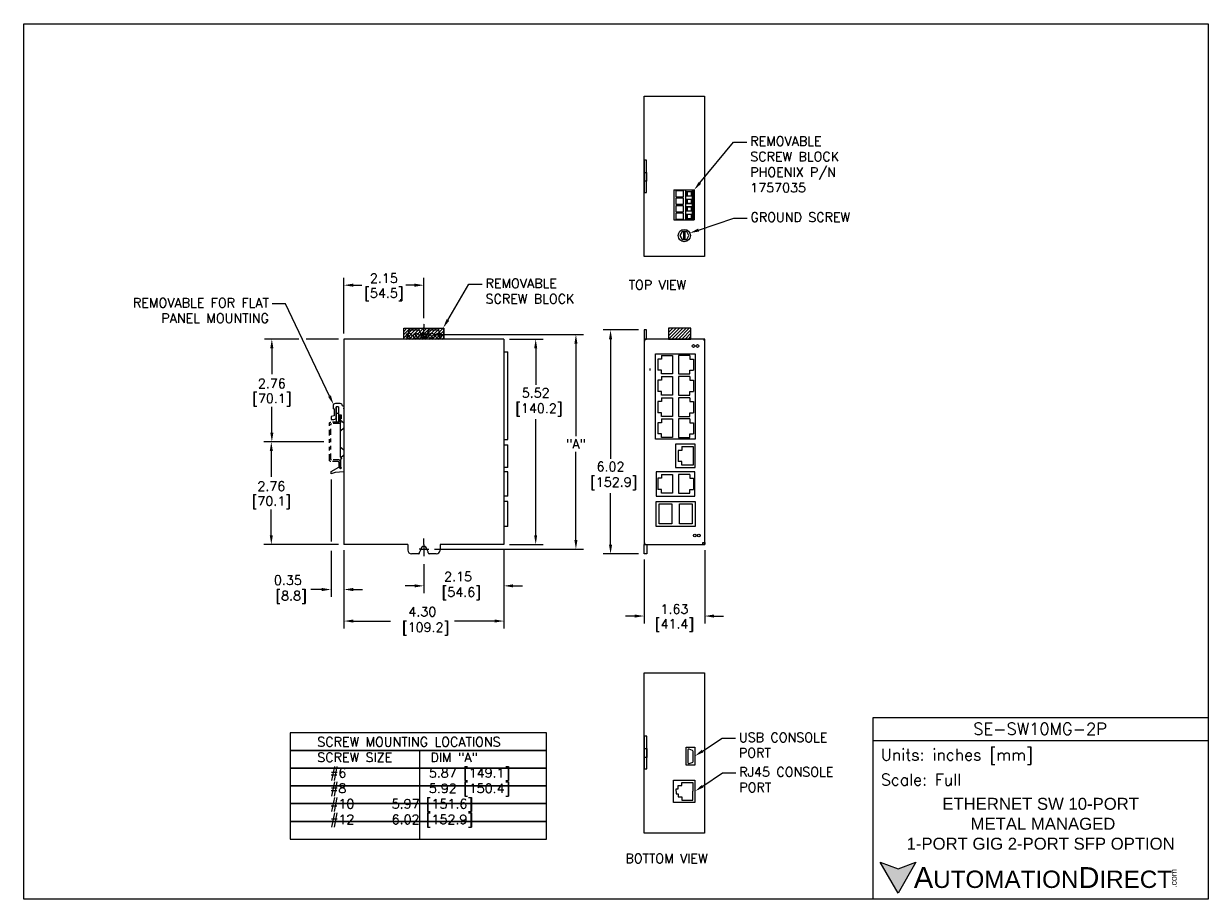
# Model space of a CAD drawing. Extents: x 883.4 to 915.2, y -10.9 to 12.6.
import ezdxf
from ezdxf import colors
from ezdxf.entities.mleader import LeaderData, LeaderLine
from ezdxf.math import Vec2, Vec3

# ---------------------------------------------------------------- set-up
doc = ezdxf.new("R2010")
doc.units = 0
doc.header["$LTSCALE"] = 0.25
doc.header["$MEASUREMENT"] = 0
for name, pattern in [('CENTER', [2, 1.25, -0.25, 0.25, -0.25]), ('HIDDEN', [0.375, 0.25, -0.125]), ('PHANTOM2', [1.25, 0.625, -0.125, 0.125, -0.125, 0.125, -0.125])]:
    doc.linetypes.add(name, pattern=pattern)
doc.layers.get('0').update_dxf_attribs({"linetype": 'CONTINUOUS'})
doc.layers.get('DEFPOINTS').update_dxf_attribs({"linetype": 'CONTINUOUS'})
for name, color, linetype in [('CENTER', 40, 'CENTER'), ('dim', 140, 'CONTINUOUS'), ('dim @ 1', 140, 'CONTINUOUS'), ('HIDDEN', 102, 'HIDDEN'), ('PHANTOM', 130, 'PHANTOM2'), ('SCREW', 9, 'CONTINUOUS'), ('TEXT', 140, 'CONTINUOUS')]:
    doc.layers.add(name, color=color, linetype=linetype)
doc.styles.add('\\M+2ABAC\\M+2A6A11', font='txt')
doc.styles.add('ROMANS', font='romans.shx')
doc.styles.get("Standard").update_dxf_attribs({"font": 'romans.shx'})
doc.dimstyles.get("Standard").update_dxf_attribs({"dimtxt": 0.25, "dimasz": 0.25, "dimexe": 0.2, "dimexo": 0.15, "dimgap": 0.0625, "dimtad": 0, "dimtih": 1, "dimtoh": 1, "dimzin": 0, "dimdsep": 46, "dimtxsty": 'Standard', "dimcen": -0.1, "dimadec": 0, "dimazin": 0, "dimtfac": 1, "dimtofl": 0, "dimtmove": 0, "dimatfit": 3, "dimfxl": 0, "dimtolj": 1, "dimtzin": 0, "dimarcsym": 0})

# ---------------------------------------------------------------- blocks, each defined once
blk = doc.blocks.new('DINRAIL')
at = {"layer": 'PHANTOM'}
for p, q in [((26.116, 9.755), (26.156, 9.755)), ((26.116, 9.595), (26.116, 9.755)), ((26.156, 9.615), (26.156, 9.755)), ((26.176, 9.595), (26.376, 9.595)), ((26.156, 9.555), (26.356, 9.555)), ((26.376, 8.6), (26.376, 9.535)), ((26.416, 8.58), (26.416, 9.555)), ((26.116, 8.38), (26.116, 8.54)), ((26.116, 8.38), (26.156, 8.38)), ((26.156, 8.58), (26.356, 8.58)), ((26.156, 8.38), (26.156, 8.52)), ((26.176, 8.54), (26.376, 8.54))]:
    blk.add_line(p, q, dxfattribs=at)
for centre, radius, start, end in [((26.156, 9.595), 0.04, 180, 270), ((26.176, 9.615), 0.02, 180, 270), ((26.376, 9.555), 0.04, 0, 90), ((26.356, 9.535), 0.02, 0, 90), ((26.156, 8.54), 0.04, 90, 180), ((26.176, 8.52), 0.02, 90, 180), ((26.356, 8.6), 0.02, 270, 0), ((26.376, 8.58), 0.04, 270, 0)]:
    blk.add_arc(centre, radius, start, end, dxfattribs=at)
blk = doc.blocks.new('A$C55AD4271')
at = {"layer": 'PHANTOM'}
blk.add_blockref('DINRAIL', (-26.116, -8.38, -0.007), dxfattribs=at)
blk = doc.blocks.new('*X1')
at = {"color": 0}
for p, q in [((19.086, 21.071), (19.348, 21.332)), ((19.086, 21.159), (19.259, 21.332)), ((19.086, 21.247), (19.171, 21.332)), ((19.136, 21.032), (19.436, 21.332)), ((19.224, 21.032), (19.524, 21.332)), ((19.313, 21.032), (19.613, 21.332)), ((19.401, 21.032), (19.701, 21.332)), ((19.49, 21.032), (19.79, 21.332)), ((19.578, 21.032), (19.878, 21.332)), ((19.666, 21.032), (19.966, 21.332)), ((19.755, 21.032), (20.055, 21.332)), ((19.843, 21.032), (20.143, 21.332)), ((19.932, 21.032), (20.158, 21.259)), ((20.02, 21.032), (20.158, 21.17)), ((20.108, 21.032), (20.158, 21.082))]:
    blk.add_line(p, q, dxfattribs=at)
blk = doc.blocks.new('*D5')
at = {"layer": 'DEFPOINTS', "color": 0}
for p in [(896.281, -1.372, -0.022), (894.131, -1.753, -0.022), (896.281, -2.484)]:
    blk.add_point(p, dxfattribs=at)
at = {"layer": 'dim', "color": 0, "lineweight": -2}
for p, q in [((896.281, -1.522), (896.281, -2.684)), ((894.131, -1.903), (894.131, -2.684)), ((893.881, -2.484), (893.631, -2.484)), ((896.531, -2.484), (896.781, -2.484))]:
    blk.add_line(p, q, dxfattribs=at)
at = {"layer": 'dim', "color": 0}
for points in [[(893.881, -2.442), (893.881, -2.525), (894.131, -2.484)], [(896.531, -2.442), (896.531, -2.525), (896.281, -2.484)]]:
    blk.add_solid(points, dxfattribs=at)
at = {"layer": 'dim', "color": 0, "insert": (895.05, -2.484), "char_height": 0.25, "attachment_point": 5}
blk.add_mtext('\\A1;2.15\\P [54.6]', dxfattribs=at)
blk = doc.blocks.new('*D6')
at = {"layer": 'DEFPOINTS', "color": 0}
for p in [(896.281, -1.372, -0.022), (891.981, -1.622, -0.022), (891.981, -3.43)]:
    blk.add_point(p, dxfattribs=at)
at = {"layer": 'dim', "color": 0, "lineweight": -2}
for p, q in [((896.281, -1.522), (896.281, -3.63)), ((891.981, -1.772), (891.981, -3.63)), ((892.231, -3.43), (893.23, -3.43)), ((896.031, -3.43), (894.95, -3.43))]:
    blk.add_line(p, q, dxfattribs=at)
at = {"layer": 'dim', "color": 0}
for points in [[(892.231, -3.388), (892.231, -3.471), (891.981, -3.43)], [(896.031, -3.388), (896.031, -3.471), (896.281, -3.43)]]:
    blk.add_solid(points, dxfattribs=at)
at = {"layer": 'dim', "color": 0, "insert": (894.09, -3.43), "char_height": 0.25, "attachment_point": 5}
blk.add_mtext('\\A1;4.30\\P [109.2]', dxfattribs=at)
blk = doc.blocks.new('*D12')
at = {"layer": 'DEFPOINTS', "color": 0}
for p in [(891.635, 0.526, -0.022), (891.981, -1.372, -0.022), (891.981, -2.582)]:
    blk.add_point(p, dxfattribs=at)
at = {"layer": 'dim', "color": 0, "lineweight": -2}
for p, q in [((891.635, 0.376), (891.635, -1.29)), ((891.635, -1.544), (891.635, -2.782)), ((891.981, -1.522), (891.981, -2.782)), ((891.385, -2.582), (891.095, -2.582)), ((892.231, -2.582), (892.481, -2.582))]:
    blk.add_line(p, q, dxfattribs=at)
at = {"layer": 'dim', "color": 0}
for points in [[(891.385, -2.54), (891.385, -2.624), (891.635, -2.582)], [(892.231, -2.54), (892.231, -2.624), (891.981, -2.582)]]:
    blk.add_solid(points, dxfattribs=at)
at = {"layer": 'dim', "color": 0, "insert": (890.473, -2.582), "char_height": 0.25, "attachment_point": 5}
blk.add_mtext('\\A1;0.35\\P [8.8]', dxfattribs=at)
blk = doc.blocks.new('*D7')
at = {"layer": 'DEFPOINTS', "color": 0}
for p in [(894.241, 4.273, -0.022), (894.268, -1.497, -0.022), (898.219, -1.497)]:
    blk.add_point(p, dxfattribs=at)
at = {"layer": 'dim', "color": 0, "lineweight": -2}
for p, q in [((894.391, 4.273), (898.419, 4.273)), ((898.219, 4.023), (898.219, 1.543)), ((898.219, -1.247), (898.219, 1.121)), ((894.418, -1.497), (898.419, -1.497))]:
    blk.add_line(p, q, dxfattribs=at)
at = {"layer": 'dim', "color": 0}
for points in [[(898.177, 4.023), (898.261, 4.023), (898.219, 4.273)], [(898.177, -1.247), (898.261, -1.247), (898.219, -1.497)]]:
    blk.add_solid(points, dxfattribs=at)
at = {"layer": 'dim', "color": 0, "insert": (898.219, 1.332), "char_height": 0.25, "attachment_point": 5}
blk.add_mtext('\\A1;"A"', dxfattribs=at)
blk = doc.blocks.new('*D13')
at = {"layer": 'DEFPOINTS', "color": 0}
for p in [(894.127, 5.597), (894.127, 4.56), (891.981, 4.148, -0.022)]:
    blk.add_point(p, dxfattribs=at)
at = {"layer": 'dim', "color": 0, "lineweight": -2}
for p, q in [((891.981, 4.298), (891.981, 5.797)), ((894.127, 4.71), (894.127, 5.797)), ((892.231, 5.597), (892.462, 5.597)), ((893.877, 5.597), (893.646, 5.597))]:
    blk.add_line(p, q, dxfattribs=at)
at = {"layer": 'dim', "color": 0}
for points in [[(892.231, 5.639), (892.231, 5.556), (891.981, 5.597)], [(893.877, 5.639), (893.877, 5.556), (894.127, 5.597)]]:
    blk.add_solid(points, dxfattribs=at)
at = {"layer": 'dim', "color": 0, "char_height": 0.25, "attachment_point": 5}
for s, insert in [('\\A1;2.15', (893.054, 5.785)), ('\\A1;[54.5]', (893.054, 5.344))]:
    blk.add_mtext(s, dxfattribs=dict(at, insert=insert))
blk = doc.blocks.new('*D8')
at = {"layer": 'DEFPOINTS', "color": 0}
for p in [(896.281, 4.148, -0.022), (896.281, -1.372, -0.022), (897.137, -1.372)]:
    blk.add_point(p, dxfattribs=at)
at = {"layer": 'dim', "color": 0, "lineweight": -2}
for p, q in [((896.431, 4.148), (897.337, 4.148)), ((897.137, 3.898), (897.137, 2.916)), ((897.137, -1.122), (897.137, 1.993)), ((896.431, -1.372), (897.337, -1.372))]:
    blk.add_line(p, q, dxfattribs=at)
at = {"layer": 'dim', "color": 0}
for points in [[(897.095, 3.898), (897.178, 3.898), (897.137, 4.148)], [(897.095, -1.122), (897.178, -1.122), (897.137, -1.372)]]:
    blk.add_solid(points, dxfattribs=at)
at = {"layer": 'dim', "color": 0, "insert": (897.137, 2.455), "char_height": 0.25, "attachment_point": 5}
blk.add_mtext('\\A1;5.52\\P [140.2]', dxfattribs=at)
blk = doc.blocks.new('*D4')
at = {"layer": 'DEFPOINTS', "color": 0}
for p in [(890.042, 4.148), (891.981, 4.148, -0.022), (891.59, 1.388, -0.022)]:
    blk.add_point(p, dxfattribs=at)
at = {"layer": 'dim', "color": 0, "lineweight": -2}
for p, q in [((890.764, 4.148), (889.842, 4.148)), ((891.831, 4.148), (890.964, 4.148)), ((890.042, 3.898), (890.042, 3.209)), ((890.042, 1.638), (890.042, 2.328)), ((891.44, 1.388), (889.842, 1.388))]:
    blk.add_line(p, q, dxfattribs=at)
at = {"layer": 'dim', "color": 0}
for points in [[(890, 3.898), (890.084, 3.898), (890.042, 4.148)], [(890, 1.638), (890.084, 1.638), (890.042, 1.388)]]:
    blk.add_solid(points, dxfattribs=at)
at = {"layer": 'dim', "color": 0, "char_height": 0.25, "attachment_point": 5}
for s, insert in [('\\A1;2.76', (890.042, 2.956)), ('\\A1;[70.1]', (890.042, 2.515))]:
    blk.add_mtext(s, dxfattribs=dict(at, insert=insert))
blk = doc.blocks.new('*D9')
at = {"layer": 'DEFPOINTS', "color": 0}
for p in [(890.028, 1.388), (891.59, 1.388, -0.022), (891.981, -1.372, -0.022)]:
    blk.add_point(p, dxfattribs=at)
at = {"layer": 'dim', "color": 0, "lineweight": -2}
for p, q in [((891.44, 1.388), (889.828, 1.388)), ((890.028, 1.138), (890.028, 0.449)), ((890.028, -1.122), (890.028, -0.432)), ((891.831, -1.372), (889.828, -1.372))]:
    blk.add_line(p, q, dxfattribs=at)
at = {"layer": 'dim', "color": 0}
for points in [[(889.986, 1.138), (890.07, 1.138), (890.028, 1.388)], [(889.986, -1.122), (890.07, -1.122), (890.028, -1.372)]]:
    blk.add_solid(points, dxfattribs=at)
at = {"layer": 'dim', "color": 0, "char_height": 0.25, "attachment_point": 5}
for s, insert in [('\\A1;2.76', (890.028, 0.196)), ('\\A1;[70.1]', (890.028, -0.245))]:
    blk.add_mtext(s, dxfattribs=dict(at, insert=insert))
blk = doc.blocks.new('*X3')
at = {"color": 0}
for p, q in [((14.543, 21.118), (14.758, 21.332)), ((14.543, 21.206), (14.669, 21.332)), ((14.543, 21.295), (14.581, 21.332)), ((14.546, 21.032), (14.846, 21.332)), ((14.634, 21.032), (14.934, 21.332)), ((14.723, 21.032), (15.023, 21.332)), ((14.811, 21.032), (15.111, 21.332)), ((14.899, 21.032), (15.143, 21.276)), ((14.988, 21.032), (15.143, 21.188)), ((15.076, 21.032), (15.143, 21.099))]:
    blk.add_line(p, q, dxfattribs=at)
blk = doc.blocks.new('*D11')
at = {"layer": 'DEFPOINTS', "color": 0}
for p in [(900.053, 4.395, -0.022), (899.15, -1.627), (900.053, -1.627, -0.022)]:
    blk.add_point(p, dxfattribs=at)
at = {"layer": 'dim', "color": 0, "lineweight": -2}
for p, q in [((899.903, 4.395), (898.95, 4.395)), ((899.15, 4.145), (899.15, 0.934)), ((899.15, -1.377), (899.15, 0.011)), ((899.903, -1.627), (898.95, -1.627))]:
    blk.add_line(p, q, dxfattribs=at)
at = {"layer": 'dim', "color": 0}
for points in [[(899.109, 4.145), (899.192, 4.145), (899.15, 4.395)], [(899.109, -1.377), (899.192, -1.377), (899.15, -1.627)]]:
    blk.add_solid(points, dxfattribs=at)
at = {"layer": 'dim', "color": 0, "insert": (899.15, 0.472), "char_height": 0.25, "attachment_point": 5}
blk.add_mtext('\\A1;6.02\\P [152.9]', dxfattribs=at)
blk = doc.blocks.new('*D10')
at = {"layer": 'DEFPOINTS', "color": 0}
for p in [(901.683, -1.374, -0.022), (900.053, -1.627, -0.022), (901.683, -3.295)]:
    blk.add_point(p, dxfattribs=at)
at = {"layer": 'dim', "color": 0, "lineweight": -2}
for p, q in [((901.683, -1.524), (901.683, -3.495)), ((900.053, -1.777), (900.053, -3.495)), ((899.803, -3.295), (899.553, -3.295)), ((901.933, -3.295), (902.183, -3.295))]:
    blk.add_line(p, q, dxfattribs=at)
at = {"layer": 'dim', "color": 0}
for points in [[(899.803, -3.254), (899.803, -3.337), (900.053, -3.295)], [(901.933, -3.254), (901.933, -3.337), (901.683, -3.295)]]:
    blk.add_solid(points, dxfattribs=at)
at = {"layer": 'dim', "color": 0, "char_height": 0.25, "attachment_point": 5}
for s, insert in [('\\A1;1.63', (900.868, -3.108)), ('\\A1;[41.4]', (900.868, -3.548))]:
    blk.add_mtext(s, dxfattribs=dict(at, insert=insert))

msp = doc.modelspace()

# ---------------------------------------------------------------- hatches: boundary and pattern name
at = {"layer": 'TEXT'}
msp.add_hatch(color=256, dxfattribs=at).paths.add_polyline_path([(907.361, -9.912), (906.881, -10.087), (906.401, -9.912), (906.881, -10.743)])

# ---------------------------------------------------------------- linework, layer by layer
at = {"color": 7, "linetype": 'Continuous', "lineweight": 15}
for p, q in [((900.854, 8.156, -0.007), (900.854, 7.353, -0.007)), ((900.854, 8.156, -0.007), (901.17, 8.156, -0.007)), ((901.116, 8.136, -0.007), (900.908, 8.136, -0.007)), ((900.908, 8.136, -0.007), (900.908, 7.975, -0.007)), ((900.908, 7.975, -0.007), (901.116, 7.975, -0.007)), ((901.116, 7.975, -0.007), (901.116, 8.136, -0.007)), ((901.17, 8.156, -0.007), (901.17, 7.353, -0.007)), ((901.17, 8.156, -0.007), (901.341, 8.156, -0.007)), ((901.328, 8.109, -0.007), (901.184, 8.109, -0.007)), ((901.184, 8.109, -0.007), (901.184, 7.999, -0.007)), ((901.21, 8.105, -0.007), (901.184, 8.109, -0.007)), ((901.21, 8.003, -0.007), (901.184, 7.999, -0.007)), ((901.184, 7.999, -0.007), (901.328, 7.999, -0.007)), ((901.328, 8.105, -0.007), (901.21, 8.105, -0.007)), ((901.21, 8.105, -0.007), (901.21, 8.003, -0.007)), ((901.21, 8.003, -0.007), (901.328, 8.003, -0.007)), ((901.328, 7.999, -0.007), (901.328, 8.109, -0.007)), ((901.341, 8.156, -0.007), (901.341, 7.353, -0.007)), ((901.341, 8.156, -0.007), (901.359, 8.156, -0.007)), ((901.359, 8.156, -0.007), (901.359, 7.353, -0.007)), ((901.359, 8.156, -0.007), (901.395, 8.156, -0.007)), ((901.395, 8.156, -0.007), (901.395, 7.353, -0.007)), ((901.116, 7.935, -0.007), (900.908, 7.935, -0.007)), ((900.908, 7.935, -0.007), (900.908, 7.774, -0.007)), ((900.908, 7.774, -0.007), (901.116, 7.774, -0.007)), ((900.908, 7.734, -0.007), (900.908, 7.573, -0.007)), ((901.116, 7.734, -0.007), (900.908, 7.734, -0.007)), ((901.116, 7.774, -0.007), (901.116, 7.935, -0.007)), ((901.116, 7.573, -0.007), (901.116, 7.734, -0.007)), ((901.184, 7.905, -0.007), (901.184, 7.796, -0.007)), ((901.328, 7.905, -0.007), (901.184, 7.905, -0.007)), ((901.21, 7.901, -0.007), (901.184, 7.905, -0.007)), ((901.21, 7.799, -0.007), (901.184, 7.796, -0.007)), ((901.184, 7.796, -0.007), (901.328, 7.796, -0.007)), ((901.328, 7.701, -0.007), (901.184, 7.701, -0.007)), ((901.184, 7.701, -0.007), (901.184, 7.592, -0.007)), ((901.21, 7.697, -0.007), (901.184, 7.701, -0.007)), ((901.328, 7.901, -0.007), (901.21, 7.901, -0.007)), ((901.21, 7.901, -0.007), (901.21, 7.799, -0.007)), ((901.21, 7.799, -0.007), (901.328, 7.799, -0.007)), ((901.328, 7.697, -0.007), (901.21, 7.697, -0.007)), ((901.21, 7.697, -0.007), (901.21, 7.595, -0.007)), ((901.328, 7.796, -0.007), (901.328, 7.905, -0.007)), ((901.328, 7.592, -0.007), (901.328, 7.701, -0.007)), ((900.854, 7.353, -0.007), (901.17, 7.353, -0.007)), ((900.908, 7.573, -0.007), (901.116, 7.573, -0.007)), ((900.908, 7.533, -0.007), (900.908, 7.373, -0.007)), ((901.116, 7.533, -0.007), (900.908, 7.533, -0.007)), ((900.908, 7.373, -0.007), (901.116, 7.373, -0.007)), ((901.116, 7.373, -0.007), (901.116, 7.533, -0.007)), ((901.17, 7.353, -0.007), (901.341, 7.353, -0.007)), ((901.21, 7.595, -0.007), (901.184, 7.592, -0.007)), ((901.184, 7.592, -0.007), (901.328, 7.592, -0.007)), ((901.328, 7.497, -0.007), (901.184, 7.497, -0.007)), ((901.184, 7.497, -0.007), (901.184, 7.388, -0.007)), ((901.21, 7.493, -0.007), (901.184, 7.497, -0.007)), ((901.21, 7.392, -0.007), (901.184, 7.388, -0.007)), ((901.184, 7.388, -0.007), (901.328, 7.388, -0.007)), ((901.21, 7.595, -0.007), (901.328, 7.595, -0.007)), ((901.328, 7.493, -0.007), (901.21, 7.493, -0.007)), ((901.21, 7.493, -0.007), (901.21, 7.392, -0.007)), ((901.21, 7.392, -0.007), (901.328, 7.392, -0.007)), ((901.328, 7.388, -0.007), (901.328, 7.497, -0.007)), ((901.341, 7.353, -0.007), (901.359, 7.353, -0.007)), ((901.359, 7.353, -0.007), (901.395, 7.353, -0.007))]:
    msp.add_line(p, q, dxfattribs=at)
for p, q in [((891.981, 4.148, -0.022), (891.981, -1.372, -0.022)), ((893.696, 4.148, -0.022), (891.981, 4.148, -0.022)), ((893.696, 4.148, -0.022), (893.696, 4.298, -0.022)), ((893.796, 4.398, -0.022), (893.99, 4.398, -0.022)), ((894.015, 4.373, -0.022), (894.015, 4.354, -0.022)), ((894.018, 4.343, -0.022), (894.055, 4.273, -0.022)), ((894.242, 4.343, -0.022), (894.205, 4.273, -0.022)), ((894.245, 4.373, -0.022), (894.245, 4.354, -0.022)), ((894.27, 4.398, -0.022), (894.464, 4.398, -0.022)), ((894.564, 4.148, -0.022), (894.564, 4.298, -0.022)), ((896.281, 4.148, -0.022), (894.564, 4.148, -0.022)), ((896.281, 4.148, -0.022), (896.281, -1.372, -0.022)), ((901.291, 4.146, 0.015), (901.141, 4.146, 0.015)), ((896.281, 3.805, -0.022), (896.386, 3.805, -0.022)), ((896.281, 3.805, -0.022), (896.386, 3.805, -0.022)), ((896.386, 1.453, -0.022), (896.386, 3.805, -0.022)), ((896.386, 3.161, -0.022), (896.386, 3.805, -0.022)), ((900.52, 3.611), (900.42, 3.611)), ((900.42, 3.611), (900.42, 3.311)), ((900.52, 3.711), (900.82, 3.711)), ((900.52, 3.711), (900.52, 3.611)), ((900.82, 3.711), (900.82, 3.211)), ((901.279, 3.711), (900.979, 3.711)), ((900.979, 3.711), (900.979, 3.211)), ((901.279, 3.711), (901.279, 3.611)), ((901.279, 3.611), (901.379, 3.611)), ((901.379, 3.611), (901.379, 3.311)), ((900.52, 3.311), (900.42, 3.311)), ((900.52, 3.211), (900.52, 3.311)), ((900.82, 3.211), (900.52, 3.211)), ((900.979, 3.211), (901.279, 3.211)), ((901.279, 3.211), (901.279, 3.311)), ((901.279, 3.311), (901.379, 3.311)), ((896.386, 2.356, -0.022), (896.386, 3.161, -0.022)), ((900.42, 3.041), (900.42, 2.741)), ((900.52, 3.041), (900.42, 3.041)), ((900.52, 3.141), (900.52, 3.041)), ((900.52, 3.141), (900.82, 3.141)), ((900.82, 3.141), (900.82, 2.641)), ((900.979, 3.141), (900.979, 2.641)), ((901.279, 3.141), (900.979, 3.141)), ((901.279, 3.141), (901.279, 3.041)), ((901.279, 3.041), (901.379, 3.041)), ((901.379, 3.041), (901.379, 2.741)), ((900.52, 2.741), (900.42, 2.741)), ((900.52, 2.641), (900.52, 2.741)), ((900.82, 2.641), (900.52, 2.641)), ((900.52, 2.571), (900.52, 2.471)), ((900.52, 2.571), (900.82, 2.571)), ((900.82, 2.571), (900.82, 2.071)), ((900.979, 2.641), (901.279, 2.641)), ((900.979, 2.571), (900.979, 2.071)), ((901.279, 2.571), (900.979, 2.571)), ((901.279, 2.741), (901.379, 2.741)), ((901.279, 2.641), (901.279, 2.741)), ((901.279, 2.571), (901.279, 2.471)), ((891.69, 2.356, -0.022), (891.69, 2.278, -0.022)), ((891.714, 2.278, -0.022), (891.69, 2.278, -0.022)), ((891.714, 2.278, -0.022), (891.714, 2.085, -0.022)), ((891.882, 2.416, -0.022), (891.75, 2.416, -0.022)), ((891.833, 2.329, -0.022), (891.773, 2.329, -0.022)), ((891.773, 2.051, -0.022), (891.773, 2.329, -0.022)), ((891.773, 2.329, -0.022), (891.773, 1.921, -0.022)), ((891.833, 2.329, -0.022), (891.833, 2.113, -0.022)), ((891.833, 2.329, -0.022), (891.833, 1.921, -0.022)), ((891.942, 2.356, -0.022), (891.981, 2.356, -0.014)), ((891.981, 2.276, -0.007), (891.981, 2.296, -0.007)), ((900.42, 2.471), (900.42, 2.171)), ((900.52, 2.471), (900.42, 2.471)), ((901.279, 2.471), (901.379, 2.471)), ((901.379, 2.471), (901.379, 2.171)), ((891.714, 2.085, -0.022), (891.635, 2.07, -0.022)), ((891.635, 2.07, -0.022), (891.635, 1.991, -0.022)), ((891.635, 1.991, -0.022), (891.713, 1.991, -0.022)), ((891.773, 2.16, -0.022), (891.833, 2.16, -0.022)), ((891.773, 1.921, -0.022), (891.833, 1.921, -0.022)), ((891.833, 2.113, -0.022), (891.91, 2.113, -0.022)), ((891.89, 0.972, -0.022), (891.89, 2.007, -0.022)), ((891.91, 2.007, -0.022), (891.89, 2.007, -0.022)), ((891.91, 2.113, -0.022), (891.91, 2.007, -0.022)), ((891.981, 2.076, -0.007), (891.981, 0.696, -0.007)), ((900.52, 2.171), (900.42, 2.171)), ((900.52, 2.071), (900.52, 2.171)), ((900.82, 2.071), (900.52, 2.071)), ((900.52, 2.001), (900.52, 1.901)), ((900.52, 2.001), (900.82, 2.001)), ((900.82, 2.001), (900.82, 1.501)), ((900.979, 2.071), (901.279, 2.071)), ((900.979, 2.001), (900.979, 1.501)), ((901.279, 2.001), (900.979, 2.001)), ((901.279, 2.171), (901.379, 2.171)), ((901.279, 2.071), (901.279, 2.171)), ((901.279, 2.001), (901.279, 1.901)), ((900.42, 1.901), (900.42, 1.601)), ((900.52, 1.901), (900.42, 1.901)), ((900.52, 1.601), (900.42, 1.601)), ((900.52, 1.501), (900.52, 1.601)), ((901.279, 1.901), (901.379, 1.901)), ((901.279, 1.601), (901.379, 1.601)), ((901.279, 1.501), (901.279, 1.601)), ((901.379, 1.901), (901.379, 1.601)), ((896.281, 1.453, -0.022), (896.386, 1.453, -0.022)), ((896.281, 1.306, -0.022), (896.386, 1.306, -0.022)), ((896.281, 1.306, -0.022), (896.386, 1.306, -0.022)), ((896.386, 0.695, -0.022), (896.386, 1.306, -0.022)), ((896.386, 0.695, -0.022), (896.386, 1.306, -0.022)), ((900.82, 1.501), (900.52, 1.501)), ((900.979, 1.501), (901.279, 1.501)), ((891.89, 0.972, -0.022), (891.922, 0.942, -0.022)), ((900.971, 1.158), (900.971, 0.858)), ((901.071, 1.158), (900.971, 1.158)), ((901.071, 1.258), (901.071, 1.158)), ((901.071, 1.258), (901.371, 1.258)), ((901.371, 1.258), (901.371, 0.758)), ((891.635, 0.593, -0.022), (891.845, 0.705, -0.022)), ((891.845, 0.705, -0.022), (891.89, 0.66, -0.022)), ((891.922, 0.942, -0.022), (891.89, 0.912, -0.022)), ((891.89, 0.912, -0.022), (891.89, 0.715, -0.022)), ((891.89, 0.715, -0.022), (891.917, 0.687, -0.022)), ((891.917, 0.687, -0.022), (891.89, 0.66, -0.022)), ((896.386, 0.695), (896.281, 0.695)), ((901.071, 0.858), (900.971, 0.858)), ((901.071, 0.758), (901.071, 0.858)), ((901.371, 0.758), (901.071, 0.758)), ((891.635, 0.526, -0.022), (891.635, 0.593, -0.022)), ((891.745, 0.566, -0.022), (891.635, 0.526, -0.022)), ((891.981, 0.578, -0.022), (891.745, 0.566, -0.022)), ((896.386, 0.579), (896.281, 0.579)), ((896.386, -0.077, -0.022), (896.386, 0.579, -0.022)), ((896.386, -0.077, -0.022), (896.386, 0.579, -0.022)), ((900.42, 0.41), (900.42, 0.11)), ((900.52, 0.41), (900.42, 0.41)), ((900.52, 0.51), (900.52, 0.41)), ((900.52, 0.51), (900.82, 0.51)), ((900.82, 0.51), (900.82, 0.01)), ((900.979, 0.51), (900.979, 0.01)), ((901.279, 0.51), (900.979, 0.51)), ((901.279, 0.51), (901.279, 0.41)), ((901.279, 0.41), (901.379, 0.41)), ((901.379, 0.41), (901.379, 0.11)), ((900.52, 0.11), (900.42, 0.11)), ((900.52, 0.01), (900.52, 0.11)), ((900.82, 0.01), (900.52, 0.01)), ((900.979, 0.01), (901.279, 0.01)), ((901.279, 0.11), (901.379, 0.11)), ((901.279, 0.01), (901.279, 0.11)), ((896.386, -0.077), (896.281, -0.077)), ((896.386, -0.214), (896.281, -0.214)), ((896.386, -0.89, -0.022), (896.386, -0.214, -0.022)), ((896.386, -0.89), (896.281, -0.89)), ((893.697, -1.372, -0.022), (891.981, -1.372, -0.022)), ((893.697, -1.372, -0.022), (893.697, -1.522, -0.022)), ((894.016, -1.597, -0.022), (894.016, -1.578, -0.022)), ((894.019, -1.566, -0.022), (894.056, -1.497, -0.022)), ((894.243, -1.566, -0.022), (894.206, -1.497, -0.022)), ((894.246, -1.597, -0.022), (894.246, -1.578, -0.022)), ((896.281, -1.372, -0.022), (894.565, -1.372, -0.022)), ((894.565, -1.372, -0.022), (894.565, -1.522, -0.022)), ((893.991, -1.622, -0.022), (893.797, -1.622, -0.022)), ((894.465, -1.622, -0.022), (894.271, -1.622, -0.022)), ((901.226, -6.902, -0.015), (901.226, -7.227, -0.015)), ((901.352, -6.906, -0.015), (901.268, -6.874, -0.015)), ((901.368, -7.204, -0.015), (901.37, -6.933, -0.015)), ((901.264, -7.256, -0.015), (901.346, -7.234, -0.015)), ((900.916, -8.003, -0.007), (900.916, -7.938, -0.007)), ((900.916, -7.938, -0.007), (900.971, -7.938, -0.007)), ((900.971, -7.938, -0.007), (900.971, -7.853, -0.007)), ((900.971, -7.853, -0.007), (901.069, -7.853, -0.007)), ((901.069, -7.853, -0.007), (901.069, -7.769, -0.007)), ((901.069, -7.769, -0.007), (901.359, -7.769, -0.007)), ((901.359, -7.769, -0.007), (901.359, -8.006, -0.007)), ((900.916, -8.007, -0.007), (900.916, -8.073, -0.007)), ((900.916, -8.073, -0.007), (900.971, -8.073, -0.007)), ((900.971, -8.073, -0.007), (900.971, -8.158, -0.007)), ((900.971, -8.158, -0.007), (901.069, -8.158, -0.007)), ((901.069, -8.158, -0.007), (901.069, -8.242, -0.007)), ((901.069, -8.242, -0.007), (901.359, -8.242, -0.007)), ((901.359, -8.242, -0.007), (901.359, -8.004, -0.007))]:
    msp.add_line(p, q)
for points, elevation in [([(900.053, 10.675), (901.679, 10.675), (901.679, 6.37), (900.053, 6.37)], -0.007), ([(900.053, 8.085), (900.115, 8.085), (900.115, 8.962), (900.053, 8.962)], -0.007), ([(901.072, 7.039), (901.009, 6.93), (901.072, 6.822), (901.197, 6.822), (901.259, 6.93), (901.197, 7.039)], -0.007), ([(900.053, 4.146), (900.121, 4.146), (900.121, 4.395), (900.053, 4.395)], -0.007), ([(901.683, -1.374), (901.683, 4.146), (900.053, 4.146), (900.053, -1.374)], -0.007), ([(901.683, 4.146), (901.66, 4.146), (901.66, 4.121), (901.683, 4.121)], -0.007), ([(900.053, -1.374), (900.126, -1.374), (900.126, -1.627), (900.053, -1.627)], -0.007), ([(901.683, -1.374), (901.628, -1.374), (901.628, -1.32), (901.683, -1.32)], -0.007), ([(900.053, -4.825), (901.679, -4.825), (901.679, -9.13), (900.053, -9.13)], -0.007), ([(900.053, -7.403), (900.128, -7.403), (900.128, -6.528), (900.053, -6.528)], -0.007), ([(901.185, -6.818), (901.416, -6.818), (901.416, -7.299), (901.185, -7.299)], -0.015), ([(900.847, -7.706), (901.417, -7.706), (901.417, -8.304), (900.847, -8.304)], -0.007)]:
    msp.add_lwpolyline(points, close=True, dxfattribs=dict(elevation=elevation))
for points in [[(901.424, 1.455), (900.36, 1.455), (900.36, 3.756), (901.424, 3.756)], [(901.424, 1.325), (900.898, 1.325), (900.898, 0.695), (901.424, 0.695)], [(901.42, 0.579), (900.379, 0.579), (900.379, -0.077), (901.42, -0.077)], [(900.379, -0.214), (901.423, -0.214), (901.423, -0.89), (900.379, -0.89)], [(900.455, -0.282), (900.794, -0.282), (900.794, -0.817), (900.455, -0.817)], [(901.007, -0.28), (901.345, -0.28), (901.345, -0.815), (901.007, -0.815)]]:
    msp.add_lwpolyline(points, close=True)
for centre, radius in [((901.134, 6.93, -0.007), 0.165), ((901.378, 3.963, 0.015), 0.0359), ((901.49, 3.963, 0.015), 0.0359), ((901.413, -1.133, 0.015), 0.0359), ((901.525, -1.133, 0.015), 0.0359)]:
    msp.add_circle(centre, radius)
for centre, radius, start, end in [((893.796, 4.298, -0.022), 0.1, 90, 180), ((893.99, 4.373, -0.022), 0.025, 0, 90), ((894.04, 4.354, -0.022), 0.025, 180, 208.0725), ((894.13, 4.273, -0.022), 0.075, 180, 0), ((894.22, 4.354, -0.022), 0.025, 331.9275, 0), ((894.27, 4.373, -0.022), 0.025, 90, 180), ((894.464, 4.298, -0.022), 0.1, 0, 90), ((900.124, 4.075, -0.007), 0.0707, 92.3025, 179.6603), ((891.75, 2.356, -0.022), 0.06, 90, 180), ((891.882, 2.356, -0.022), 0.06, 0, 90), ((891.713, 2.051, -0.022), 0.06, 270, 0), ((893.797, -1.522, -0.022), 0.1, 180, 270), ((894.041, -1.578, -0.022), 0.025, 151.9275, 180), ((894.131, -1.497, -0.022), 0.075, 0, 180), ((894.221, -1.578, -0.022), 0.025, 0, 28.0725), ((894.465, -1.522, -0.022), 0.1, 270, 0), ((900.116, -1.311, -0.007), 0.0628, 181.7691, 270.1072), ((893.991, -1.597, -0.022), 0.025, 270, 0), ((894.271, -1.597, -0.022), 0.025, 180, 270), ((901.256, -6.902, -0.015), 0.03, 66.5825, 180), ((901.34, -6.934, -0.015), 0.03, 1.7366, 66.5825), ((901.256, -7.227, -0.015), 0.03, 180, 284.9238), ((901.338, -7.205, -0.015), 0.03, 284.9238, 1.7366)]:
    msp.add_arc(centre, radius, start, end)
at = {"layer": 'CENTER'}
for p, q in [((893.559, 5.202, -0.01), (893.489, 5.202, -0.01)), ((894.127, 4.145), (894.127, 4.56)), ((894.127, 4.552), (894.127, 4.445)), ((894.056, 4.273, -0.022), (894.031, 4.273, -0.022)), ((894.056, 4.273, -0.022), (894.241, 4.273, -0.022)), ((900.207, 3.362, 44.931), (900.207, 3.303, 44.931)), ((894.131, -1.372, -0.022), (894.131, -1.213, -0.022)), ((894.056, -1.497, -0.022), (894.006, -1.497, -0.022)), ((894.056, -1.497, -0.022), (894.268, -1.497, -0.022)), ((894.131, -1.372, -0.022), (894.131, -1.753, -0.022))]:
    msp.add_line(p, q, dxfattribs=at)
at = {"layer": 'DEFPOINTS'}
msp.add_lwpolyline([(883.369, 12.626), (915.224, 12.626), (915.224, -10.908), (883.369, -10.908)], close=True, dxfattribs=at)
at = {"layer": 'DEFPOINTS', "elevation": -0.007}
for points in [[(900.053, 8.628), (900.116, 8.628), (900.116, 8.397), (900.053, 8.397)], [(901.124, 7.038), (901.147, 7.038), (901.147, 6.823), (901.124, 6.823)], [(900.053, -6.855), (900.128, -6.855), (900.128, -7.093), (900.053, -7.093)]]:
    msp.add_lwpolyline(points, close=True, dxfattribs=at)
at = {"layer": 'HIDDEN'}
for p, q in [((891.89, 1.968, -0.022), (891.981, 1.899, -0.022)), ((891.895, 1.692, -0.022), (891.981, 1.761, -0.022)), ((891.89, 1.243, -0.022), (891.981, 1.174, -0.022)), ((891.895, 0.967, -0.022), (891.981, 1.036, -0.022))]:
    msp.add_line(p, q, dxfattribs=at)
at = {"layer": 'SCREW'}
for p, q in [((893.591, 4.445), (894.663, 4.445, 0.03)), ((893.591, 4.145), (893.591, 4.445)), ((893.772, 4.172, 0.03), (893.689, 4.297, 0.03)), ((893.972, 4.172, 0.04), (893.889, 4.297, 0.04)), ((894.172, 4.172, 0.04), (894.089, 4.297, 0.04)), ((894.372, 4.172, 0.03), (894.289, 4.297, 0.03)), ((894.572, 4.172, 0.04), (894.489, 4.297, 0.04)), ((894.663, 4.145), (894.663, 4.445))]:
    msp.add_line(p, q, dxfattribs=at)
msp.add_lwpolyline([(893.591, 4.445), (894.663, 4.445), (894.663, 4.145), (893.591, 4.145)], close=True, dxfattribs=at)
at = {"layer": 'SCREW', "elevation": 0.015}
msp.add_lwpolyline([(900.707, 4.146), (901.307, 4.146), (901.307, 4.446), (900.707, 4.446)], close=True, dxfattribs=at)
at = {"layer": 'SCREW'}
for centre in [(893.73, 4.234, 0.03), (893.93, 4.234, 0.03), (894.13, 4.234, 0.03), (894.33, 4.234, 0.03), (894.53, 4.234, 0.03)]:
    msp.add_circle(centre, 0.075, dxfattribs=at)
at = {"layer": 'TEXT'}
for p, q in [((892.166, -6.432), (891.714, -6.432)), ((906.208, -6.642), (915.224, -6.642)), ((892.166, -6.909), (891.714, -6.909)), ((894.013, -6.912), (894.013, -9.291))]:
    msp.add_line(p, q, dxfattribs=at)
for points in [[(906.208, -10.908), (906.208, -6.02), (915.224, -6.02), (915.224, -10.908)], [(890.538, -6.909), (897.431, -6.909), (897.431, -6.432), (890.538, -6.432)], [(890.538, -7.385), (897.431, -7.385), (897.431, -6.909), (890.538, -6.909)], [(890.538, -7.862), (897.431, -7.862), (897.431, -7.385), (890.538, -7.385)], [(890.538, -8.338), (897.431, -8.338), (897.431, -7.862), (890.538, -7.862)], [(890.538, -8.815), (897.431, -8.815), (897.431, -8.338), (890.538, -8.338)], [(890.538, -9.291), (897.431, -9.291), (897.431, -8.815), (890.538, -8.815)], [(907.361, -9.912), (906.881, -10.743), (906.401, -9.912), (906.881, -10.087)]]:
    msp.add_lwpolyline(points, close=True, dxfattribs=at)

# ---------------------------------------------------------------- block references
at = {"xscale": -1}
msp.add_blockref('A$C55AD4271', (891.89, 0.701, -0.015), dxfattribs=at)
at = {"layer": 'SCREW', "linetype": 'Continuous'}
for name, p in [('*X1', (874.505, -16.89, 0.02)), ('*X3', (886.166, -16.882, 0.055))]:
    msp.add_blockref(name, p, dxfattribs=at)

# ---------------------------------------------------------------- texts
at = {"layer": 'TEXT', "char_height": 0.25, "attachment_point": 1}
for s, insert in [('TOP VIEW', (899.638, 5.73, -0.007)), ('SCREW MOUNTING LOCATIONS\\PSCREW SIZE      DIM "A"\\P  #6^I^I^I5.87 [149.1]\\P  #8^I^I^I5.92 [150.4]\\P  #10^I^I5.97 [151.6]\\P  #12^I^I6.02 [152.9]', (891.264, -6.551)), ('BOTTOM VIEW', (899.551, -9.683, -0.007))]:
    msp.add_mtext(s, dxfattribs=dict(at, insert=insert))
at = {"layer": 'TEXT', "linetype": 'Continuous', "insert": (910.702, -6.327), "char_height": 0.3214, "width": 6.04988, "attachment_point": 5, "style": 'ROMANS'}
msp.add_mtext('SE-SW10MG-2P', dxfattribs=at)
at = {"layer": 'TEXT', "attachment_point": 4}
for s, insert, char_height, width, style in [(' Units: inches [mm]', (906.208, -7.074), 0.31073, 9.01587, 'ROMANS'), (' Scale: Full', (906.208, -7.695), 0.31073, 9.01587, 'ROMANS'), ('{\\fArial|b0|i0|c0|p34;     \\H1.2x;A\\H0.8333x;UTOMATION\\H1.2x;D\\H0.8333x;IRECT}', (906.401, -10.327), 0.4661, 7.89561, '\\M+2ABAC\\M+2A6A11')]:
    msp.add_mtext(s, dxfattribs=dict(at, insert=insert, char_height=char_height, width=width, style=style))
at = {"layer": 'TEXT', "linetype": 'Continuous', "insert": (910.716, -8.88), "char_height": 0.3214, "width": 7.88284, "attachment_point": 5}
msp.add_mtext('{\\fArial|b0|i0|c0|p34;ETHERNET SW 10-PORT\\P METAL MANAGED\\P1-PORT GIG 2-PORT SFP OPTION}', dxfattribs=at)
at = {"layer": 'TEXT', "insert": (914.207, -10.601), "char_height": 0.1678, "width": 0.49724, "attachment_point": 1, "rotation": 90, "style": '\\M+2ABAC\\M+2A6A11'}
msp.add_mtext('{\\fArial|b0|i0|c0|p34;.com}', dxfattribs=at)

# ---------------------------------------------------------------- dimensions: what is measured, and where the dimension line sits
at = {"layer": 'dim @ 1'}
for base, p1, p2, picture, middle in [((894.127, 5.597), (891.981, 4.148, -0.022), (894.127, 4.56), '*D13', (893.054, 5.597)), ((901.683, -3.295, 0.015), (900.053, -1.627, -0.007), (901.683, -1.374, -0.007), '*D10', (900.868, -3.295, 0.015))]:
    dim = msp.add_linear_dim(base=base, p1=p1, p2=p2, dimstyle='Standard', override={"dimscale": 1, "dimpost": '\\X', "dimtix": 0, "dimtofl": 0, "dimtmove": 0, "dimatfit": 3}, dxfattribs=at)
    dim.commit()
    dim.dimension.update_dxf_attribs({"geometry": picture, "text_midpoint": middle})
for base, p1, p2, picture, middle in [((890.042, 4.148), (891.59, 1.388, -0.022), (891.981, 4.148, -0.022), '*D4', (890.042, 2.768)), ((890.028, 1.388), (891.981, -1.372, -0.022), (891.59, 1.388, -0.022), '*D9', (890.028, 0.008))]:
    dim = msp.add_linear_dim(base=base, p1=p1, p2=p2, angle=90, dimstyle='Standard', override={"dimscale": 1, "dimpost": '\\X', "dimtix": 0, "dimtofl": 0, "dimtmove": 0, "dimatfit": 3}, dxfattribs=at)
    dim.commit()
    dim.dimension.update_dxf_attribs({"geometry": picture, "text_midpoint": middle})
dim = msp.add_linear_dim(base=(898.219, -1.497), p1=(894.241, 4.273, -0.022), p2=(894.268, -1.497, -0.022), angle=90, text='"A"', dimstyle='Standard', override={"dimscale": 1, "dimpost": '\\X', "dimtix": 0, "dimtofl": 0, "dimtmove": 0, "dimatfit": 3}, dxfattribs=at)
dim.commit()
dim.dimension.update_dxf_attribs({"geometry": '*D7', "text_midpoint": (898.219, 1.332), "dimtype": 128})
for base, p1, p2, picture, middle in [((897.137, -1.372), (896.281, 4.148, -0.022), (896.281, -1.372, -0.022), '*D8', (897.137, 2.455)), ((899.15, -1.627, 0.015), (900.053, 4.395, -0.007), (900.053, -1.627, -0.007), '*D11', (899.15, 0.472, 0.015))]:
    dim = msp.add_linear_dim(base=base, p1=p1, p2=p2, angle=90, dimstyle='Standard', override={"dimscale": 1, "dimpost": '\\X', "dimtix": 0, "dimtofl": 0, "dimtmove": 0, "dimatfit": 3}, dxfattribs=at)
    dim.commit()
    dim.dimension.update_dxf_attribs({"geometry": picture, "text_midpoint": middle, "dimtype": 128})
for base, p1, p2, picture, middle in [((891.981, -2.582), (891.635, 0.526, -0.022), (891.981, -1.372, -0.022), '*D12', (890.473, -2.582)), ((891.981, -3.43), (896.281, -1.372, -0.022), (891.981, -1.622, -0.022), '*D6', (894.09, -3.43)), ((896.281, -2.484), (894.131, -1.753, -0.022), (896.281, -1.372, -0.022), '*D5', (895.05, -2.484))]:
    dim = msp.add_linear_dim(base=base, p1=p1, p2=p2, dimstyle='Standard', override={"dimscale": 1, "dimpost": '\\X', "dimtix": 0, "dimtofl": 0, "dimtmove": 0, "dimatfit": 3}, dxfattribs=at)
    dim.commit()
    dim.dimension.update_dxf_attribs({"geometry": picture, "text_midpoint": middle, "dimtype": 128})

# ---------------------------------------------------------------- leaders
at = {"layer": 'TEXT'}
ml = msp.add_multileader_mtext('Standard', dxfattribs=at)
ml.set_content('REMOVABLE\\PSCREW BLOCK\\PPHOENIX P/N\\P1757035', color=256)
ml.set_leader_properties()
ml.build(insert=Vec2(0, 0))
ml.multileader.update_dxf_attribs({"dogleg_length": 0.36, "arrow_head_size": 0.25})
ctx = ml.context
ctx.base_point, ctx.char_height, ctx.arrow_head_size, ctx.landing_gap_size, ctx.plane_origin = Vec3(902.817, 9.444, -0.047), 0.25, 0.25, 0.09, Vec3(900.531, 9.169, -0.047)
notes = []
notes.append((ctx, [(0, (1, 1, 0), (902.457, 9.444, -0.047), (1, 0), 0.36, [(0, [(901.395, 8.156, -0.047)], 0, [])])]))
ctx.mtext.insert, ctx.mtext.flow_direction = Vec3(902.907, 9.594, -0.047), 5
ml = msp.add_multileader_mtext('Standard', dxfattribs=at)
ml.set_content('GROUND SCREW', color=256)
ml.set_leader_properties()
ml.build(insert=Vec2(0, 0))
ml.multileader.update_dxf_attribs({"dogleg_length": 0.36, "arrow_head_size": 0.25})
ctx = ml.context
ctx.base_point, ctx.char_height, ctx.arrow_head_size, ctx.landing_gap_size, ctx.plane_origin = Vec3(902.823, 7.4, -0.047), 0.25, 0.25, 0.09, Vec3(900.757, 7.464, -0.047)
notes.append((ctx, [(0, (1, 1, 0), (902.463, 7.4, -0.047), (1, 0), 0.36, [(0, [(901.282, 7, -0.047)], 0, [])])]))
ctx.mtext.insert, ctx.mtext.flow_direction = Vec3(902.913, 7.55, -0.047), 5
ml = msp.add_multileader_mtext('Standard', dxfattribs=at)
ml.set_content('REMOVABLE\\PSCREW BLOCK', color=256)
ml.set_leader_properties()
ml.build(insert=Vec2(0, 0))
ml.multileader.update_dxf_attribs({"dogleg_length": 0.36, "arrow_head_size": 0.25})
ctx = ml.context
ctx.base_point, ctx.char_height, ctx.arrow_head_size, ctx.landing_gap_size, ctx.plane_origin = Vec3(895.699, 5.622), 0.25, 0.25, 0.09, Vec3(893.84, 4.037)
notes.append((ctx, [(0, (1, 1, 0), (895.339, 5.622), (1, 0), 0.36, [(0, [(894.648, 4.445)], 0, [])])]))
ctx.mtext.insert, ctx.mtext.flow_direction = Vec3(895.789, 5.772), 5
ml = msp.add_multileader_mtext('Standard', dxfattribs=at)
ml.set_content('REMOVABLE FOR FLAT \\PPANEL MOUNTING', color=256)
ml.set_leader_properties()
ml.build(insert=Vec2(0, 0))
ml.multileader.update_dxf_attribs({"dogleg_length": 0.36, "arrow_head_size": 0.25})
ctx = ml.context
ctx.base_point, ctx.char_height, ctx.arrow_head_size, ctx.landing_gap_size, ctx.plane_origin = Vec3(885.754, 5.099, 0.007), 0.25, 0.25, 0.09, Vec3(891.666, 2.203, 0.007)
ctx.text_align_type = 2
notes.append((ctx, [(1, (1, 1, 0), (890.413, 5.099, 0.007), (-1, 0), 0.36, [(0, [(891.699, 2.392, 0.007)], 0, [])])]))
ctx.mtext.insert, ctx.mtext.alignment, ctx.mtext.flow_direction = Vec3(889.963, 5.249, 0.007), 3, 5
ml = msp.add_multileader_mtext('Standard', dxfattribs=at)
ml.set_content('USB CONSOLE\\PPORT', color=256)
ml.set_leader_properties()
ml.build(insert=Vec2(0, 0))
ml.multileader.update_dxf_attribs({"dogleg_length": 0.36, "arrow_head_size": 0.25})
ctx = ml.context
ctx.base_point, ctx.char_height, ctx.arrow_head_size, ctx.landing_gap_size, ctx.plane_origin = Vec3(902.513, -6.581, -0.007), 0.25, 0.25, 0.09, Vec3(900.072, -7.732, -0.007)
notes.append((ctx, [(0, (1, 1, 0), (902.153, -6.581, -0.007), (1, 0), 0.36, [(0, [(901.416, -7.059, -0.007)], 0, [])])]))
ctx.mtext.insert, ctx.mtext.flow_direction = Vec3(902.603, -6.431, -0.007), 5
ml = msp.add_multileader_mtext('Standard', dxfattribs=at)
ml.set_content('RJ45 CONSOLE\\PPORT', color=256)
ml.set_leader_properties()
ml.build(insert=Vec2(0, 0))
ml.multileader.update_dxf_attribs({"text_right_attachment_type": 6, "dogleg_length": 0.36, "arrow_head_size": 0.25})
ctx = ml.context
ctx.base_point, ctx.char_height, ctx.arrow_head_size, ctx.landing_gap_size, ctx.plane_origin = Vec3(902.523, -7.51, -0.007), 0.25, 0.25, 0.09, Vec3(900.946, -6.789, -0.007)
ctx.right_attachment = 6
notes.append((ctx, [(0, (1, 1, 0), (902.163, -7.51, -0.007), (1, 0), 0.36, [(0, [(901.422, -8.005, -0.007)], 0, [])])]))
ctx.mtext.insert, ctx.mtext.flow_direction = Vec3(902.613, -7.36, -0.007), 5
for ctx, leaders in notes:
    for number, flags, end, landing, length, lines in leaders:
        leader = LeaderData()
        leader.index, (leader.has_last_leader_line, leader.has_dogleg_vector, leader.attachment_direction) = number, flags
        leader.last_leader_point, leader.dogleg_vector, leader.dogleg_length = Vec3(end), Vec3(landing), length
        for number, points, colour, breaks in lines:
            line = LeaderLine()
            line.index, line.vertices, line.color, line.breaks = number, Vec3.list(points), colors.encode_raw_color(colour), breaks
            leader.lines.append(line)
        ctx.leaders.append(leader)

doc.saveas('drawing.dxf')
